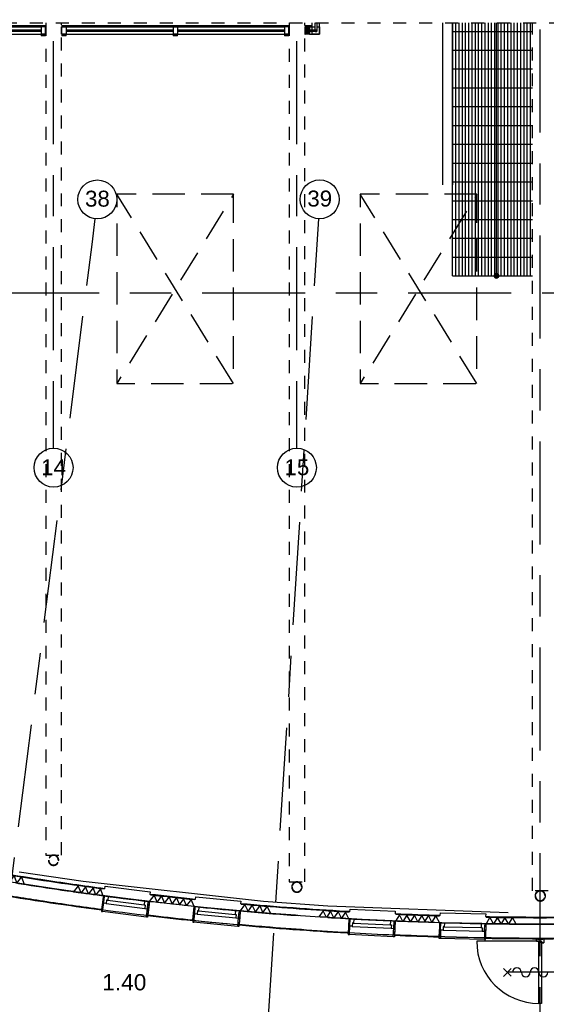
# Model space of a CAD drawing. Header units: millimetres. Extents: x -5940 to 121280, y -35718 to 26615.
# Tile 26 of 52: x 48228 to 56343, y -15229 to -50. Entities that reach past the tile are written whole.
import ezdxf

# ---------------------------------------------------------------- set-up
doc = ezdxf.new("R2010")
doc.units = ezdxf.units.MM
doc.header["$LTSCALE"] = 100
for name, pattern in [('Center', [31.75, 6.35, -4.7625, 15.875, -4.7625]), ('Hidden', [4, 2, -2]), ('IMPORT-B0705', [7.5, 5, -2.5])]:
    doc.linetypes.add(name, pattern=pattern)
for name, color, linetype in [('AL22----_BINNENWAND', 2, 'Continuous'), ('AL24----_TRAPPEN', 1, 'Continuous'), ('AL28----_CONSTRUCTIES', 4, 'Continuous'), ('AL32----_BINNENKOZIJN', 1, 'Continuous'), ('AL37----_DAKOPENINGEN', 8, 'Continuous'), ('BL$7----_DOORSNEDE', 8, 'Continuous'), ('BL$7----_STRAMIEN', 8, 'Continuous'), ('BL$8----_RUIMTEBENAMING', 2, 'Continuous'), ('BL$8----_RUIMTENUMMER', 2, 'Continuous')]:
    doc.layers.add(name, color=color, linetype=linetype)
doc.styles.add('Arial_2', font='arial.ttf', dxfattribs={"height": 245.883234})
pattern_1 = [(270, (54900, -4000), (50, 3e-15), [])]

# ---------------------------------------------------------------- blocks, each defined once
blk = doc.blocks.new('System Panel - 31_CWP_glas_2-9370757-_--_101 1e verdieping')
at = {"color": 0, "linetype": 'ByBlock', "lineweight": -2}
for p, q in [((-824.75, -45), (824.75, -45)), ((-824.75, -69), (-824.75, -45)), ((824.75, -69), (-824.75, -69)), ((824.75, -69), (824.75, -45))]:
    blk.add_line(p, q, dxfattribs=at)
blk = doc.blocks.new('Rectangular Mullion - 32-67x114-8557075-_--_101 1e verdieping')
at = {"color": 0, "linetype": 'ByBlock', "lineweight": -2}
for p, q in [((38813, 31553), (40462, 31553)), ((38813, 31439), (40462, 31439))]:
    blk.add_line(p, q, dxfattribs=at)
blk = doc.blocks.new('Rectangular Mullion - 32-67x114-9370759-_--_101 1e verdieping')
at = {"color": 0, "linetype": 'ByBlock', "lineweight": -2}
for p, q in [((0, 114), (-67, 114)), ((-67, 114), (-67, 0)), ((-67, 0), (0, 0)), ((0, 114), (0, 0))]:
    blk.add_line(p, q, dxfattribs=at)
blk = doc.blocks.new('NLRS_28_SC_TLB_kolom vierkant hout_generiek_ISR - 32-lat-9370788-_--_101 1e verdieping')
at = {"linetype": 'ByBlock', "lineweight": -2}
blk.add_hatch(color=0, dxfattribs=at).paths.add_polyline_path([(11, 34), (-11, 34), (-11, -33), (11, -33)], flags=0)
at = {"color": 0, "linetype": 'ByBlock', "lineweight": -2}
for p, q in [((11, 34), (-11, 34)), ((-11, 34), (-11, -33)), ((11, 34), (11, -33)), ((-11, -33), (11, -33))]:
    blk.add_line(p, q, dxfattribs=at)
blk = doc.blocks.new('Rectangular Mullion - 32-67x114-9370758-_--_101 1e verdieping')
at = {"color": 0, "linetype": 'ByBlock', "lineweight": -2}
for p, q in [((0, 114), (-67, 114)), ((-67, 114), (-67, 0)), ((-67, 0), (0, 0)), ((0, 114), (0, 0))]:
    blk.add_line(p, q, dxfattribs=at)
blk = doc.blocks.new('Rectangular Mullion - 32-67x114-8557077-_--_101 1e verdieping')
at = {"color": 0, "linetype": 'ByBlock', "lineweight": -2}
for p, q in [((37096, 31553), (38746, 31553)), ((37096, 31439), (38746, 31439))]:
    blk.add_line(p, q, dxfattribs=at)
blk = doc.blocks.new('Rectangular Mullion - 32-67x114-9370756-_--_101 1e verdieping')
at = {"color": 0, "linetype": 'ByBlock', "lineweight": -2}
for p, q in [((33.5, 114), (-33.5, 114)), ((-33.5, 114), (-33.5, 0)), ((-33.5, 0), (33.5, 0)), ((33.5, 114), (33.5, 0))]:
    blk.add_line(p, q, dxfattribs=at)
blk = doc.blocks.new('Curtain Panel - Curtain Panel-8998137-_--_101 1e verdieping')
at = {"color": 0, "linetype": 'ByBlock', "lineweight": -2}
for p, q in [((55935, 31484), (55935, 31614)), ((55959, 31614), (55959, 31484)), ((55935, 31484), (55959, 31484))]:
    blk.add_line(p, q, dxfattribs=at)
blk = doc.blocks.new('Rectangular Mullion - 32-67x114-8991518-_--_101 1e verdieping')
at = {"color": 0, "linetype": 'ByBlock', "lineweight": -2}
for p, q in [((55890, 31508), (55890, 31614)), ((56004, 31439), (56004, 31614)), ((55890, 31439), (55890, 31484)), ((56004, 31439), (55890, 31439))]:
    blk.add_line(p, q, dxfattribs=at)
blk = doc.blocks.new('Curtain Panel - Curtain Panel-8998189-_--_101 1e verdieping')
at = {"color": 0, "linetype": 'ByBlock', "lineweight": -2}
for p, q in [((55846, 31508), (55959, 31508)), ((55846, 31508), (55846, 31484)), ((55959, 31484), (55846, 31484)), ((55959, 31508), (55959, 31484))]:
    blk.add_line(p, q, dxfattribs=at)
blk = doc.blocks.new('Rectangular Mullion - 32-67x114-8991295-_--_101 1e verdieping')
at = {"color": 0, "linetype": 'ByBlock', "lineweight": -2}
for p, q in [((55846, 31553), (55935, 31553)), ((55846, 31439), (56004, 31439)), ((55959, 31553), (56004, 31553)), ((56004, 31553), (56004, 31439))]:
    blk.add_line(p, q, dxfattribs=at)
blk = doc.blocks.new('Rectangular Mullion - 32-67x114-8990885-_--_101 1e verdieping')
at = {"linetype": 'ByBlock', "lineweight": -2}
blk.add_hatch(color=0, dxfattribs=at).paths.add_polyline_path([(0, 0), (-67, 0), (-67, 114), (0, 114)], flags=0)
at = {"color": 0, "linetype": 'ByBlock', "lineweight": -2}
for p, q in [((0, 114), (-67, 114)), ((-67, 114), (-67, 0)), ((-67, 0), (0, 0)), ((0, 114), (0, 0))]:
    blk.add_line(p, q, dxfattribs=at)
blk = doc.blocks.new('28_GdV_staal_buis_kolom - B160x6_3-V252-_--_101 1e verdieping')
at = {"linetype": 'ByBlock', "lineweight": -2}
h = blk.add_hatch(dxfattribs=at)
h.set_pattern_fill('FP_103', color=0, style=0, pattern_type=2)
h.set_pattern_definition([(45, (-51904.06, -18706.93), (-106.066, 106.066), [])])
h.paths.add_polyline_path([(0, -80), (31, -74), (57, -57), (74, -31), (80, 0), (74, 31), (57, 57), (31, 74), (0, 80), (-31, 74), (-57, 57), (-74, 31), (-80, 0), (-74, -31), (-56, -57), (-31, -74)], flags=0)
h.paths.add_polyline_path([(0, -74), (-28, -68), (-52, -52), (-68, -28), (-74, 0), (-68, 28), (-52, 52), (-28, 68), (0, 74), (28, 68), (52, 52), (68, 28), (74, 0), (68, -28), (52, -52), (28, -68)], flags=0)
at = {"color": 0, "linetype": 'ByBlock', "lineweight": -2}
for radius, start, end in [(80, 0, 180), (80, 180, 0), (73.7, 360, 180), (73.7, 180, 360)]:
    blk.add_arc((0, 0), radius, start, end, dxfattribs=at)
blk = doc.blocks.new('28_GdV_staal_buis_kolom - B160x6_3-V253-_--_101 1e verdieping')
at = {"linetype": 'ByBlock', "lineweight": -2}
h = blk.add_hatch(dxfattribs=at)
h.set_pattern_fill('FP_104', color=0, style=0, pattern_type=2)
h.set_pattern_definition([(45, (-55654.06, -18292.69), (-106.066, 106.066), [])])
h.paths.add_polyline_path([(0, -80), (31, -74), (57, -57), (74, -31), (80, 0), (74, 31), (57, 57), (31, 74), (0, 80), (-31, 74), (-57, 57), (-74, 31), (-80, 0), (-74, -31), (-57, -57), (-31, -74), (-27, -75)], flags=0)
h.paths.add_polyline_path([(0, -74), (-28, -68), (-52, -52), (-68, -28), (-74, 0), (-68, 28), (-52, 52), (-27, 68), (0, 74), (28, 68), (52, 52), (68, 28), (74, 0), (68, -28), (52, -52), (28, -68)], flags=0)
at = {"color": 0, "linetype": 'ByBlock', "lineweight": -2}
for radius, start, end in [(80, 0, 180), (80, 180, 0), (73.7, 360, 180), (73.7, 180, 360)]:
    blk.add_arc((0, 0), radius, start, end, dxfattribs=at)
blk = doc.blocks.new('28_GdV_staal_buis_kolom - B160x6_3-V254-_--_101 1e verdieping')
at = {"linetype": 'ByBlock', "lineweight": -2}
h = blk.add_hatch(dxfattribs=at)
h.set_pattern_fill('FP_105', color=0, style=0, pattern_type=2)
h.set_pattern_definition([(45, (-59404.06, -18156.87), (-106.066, 106.066), [])])
h.paths.add_polyline_path([(0, -80), (31, -74), (57, -57), (74, -31), (80, 0), (74, 31), (57, 57), (31, 74), (0, 80), (-31, 74), (-57, 57), (-74, 31), (-80, 0), (-74, -31), (-57, -57), (-31, -74)], flags=0)
h.paths.add_polyline_path([(0, -74), (-28, -68), (-52, -52), (-68, -28), (-74, 0), (-68, 28), (-52, 52), (-28, 68), (3, 73), (28, 68), (52, 52), (68, 28), (74, 0), (68, -28), (52, -52), (28, -68), (3, -73)], flags=0)
at = {"color": 0, "linetype": 'ByBlock', "lineweight": -2}
for radius, start, end in [(80, 0, 180), (80, 180, 0), (73.7, 360, 180), (73.7, 180, 360)]:
    blk.add_arc((0, 0), radius, start, end, dxfattribs=at)
blk = doc.blocks.new('28_GdV_staal_UNP_balk - UNP200-9609256-_--_101 1e verdieping')
at = {"color": 0, "linetype": 'ByBlock', "lineweight": -2}
for p, q in [((1760, 20.1), (-1750, 20.1)), ((-1750, 11.6), (1760, 11.6))]:
    blk.add_line(p, q, dxfattribs=at)
blk = doc.blocks.new('28_GdV_staal_UNP_balk - UNP200-9609259-_--_101 1e verdieping')
at = {"color": 0, "linetype": 'ByBlock', "lineweight": -2}
for p, q in [((1608, 20), (-1902, 20)), ((-1902, 12), (1608, 12)), ((1964, 20), (1848, 20)), ((1848, 12), (1964, 12))]:
    blk.add_line(p, q, dxfattribs=at)
blk = doc.blocks.new('Grid - r_3_0mm-7309776-_--_101 1e verdieping')
at = {"color": 0, "linetype": 'ByBlock', "lineweight": -2}
blk.add_circle((0, 0), 3, dxfattribs=at)

msp = doc.modelspace()

# ---------------------------------------------------------------- hatches: boundary and pattern name
at = {"layer": 'AL24----_TRAPPEN'}
h = msp.add_hatch(dxfattribs=at)
h.set_pattern_fill('FP_25', color=256, style=0, pattern_type=2)
h.set_pattern_definition(pattern_1)
h.paths.add_polyline_path([(54900, -230), (56130, -230), (56130, -100), (54900, -100)], flags=0)
h = msp.add_hatch(dxfattribs=at)
h.set_pattern_fill('FP_25', color=256, style=0, pattern_type=2)
h.set_pattern_definition(pattern_1)
h.paths.add_polyline_path([(55780.2, -520), (56130, -520), (56130, -230), (54900, -230), (54900, -520)], flags=0)
h = msp.add_hatch(dxfattribs=at)
h.set_pattern_fill('FP_25', color=256, style=0, pattern_type=2)
h.set_pattern_definition(pattern_1)
h.paths.add_polyline_path([(55780.2, -810), (56130, -810), (56130, -520), (54900, -520), (54900, -810)], flags=0)
h = msp.add_hatch(dxfattribs=at)
h.set_pattern_fill('FP_25', color=256, style=0, pattern_type=2)
h.set_pattern_definition(pattern_1)
h.paths.add_polyline_path([(54900, -1100), (56130, -1100), (56130, -810), (54900, -810), (54900, -1017.9)], flags=0)
h = msp.add_hatch(dxfattribs=at)
h.set_pattern_fill('FP_25', color=256, style=0, pattern_type=2)
h.set_pattern_definition(pattern_1)
h.paths.add_polyline_path([(54900, -1390), (56130, -1390), (56130, -1100), (54900, -1100)], flags=0)
h = msp.add_hatch(dxfattribs=at)
h.set_pattern_fill('FP_25', color=256, style=0, pattern_type=2)
h.set_pattern_definition(pattern_1)
h.paths.add_polyline_path([(54900, -1680), (56130, -1680), (56130, -1390), (54900, -1390)], flags=0)
h = msp.add_hatch(dxfattribs=at)
h.set_pattern_fill('FP_25', color=256, style=0, pattern_type=2)
h.set_pattern_definition(pattern_1)
h.paths.add_polyline_path([(54900, -1970), (56130, -1970), (56130, -1680), (54900, -1680)], flags=0)
h = msp.add_hatch(dxfattribs=at)
h.set_pattern_fill('FP_25', color=256, style=0, pattern_type=2)
h.set_pattern_definition(pattern_1)
h.paths.add_polyline_path([(54900, -2260), (56130, -2260), (56130, -1970), (54900, -1970)], flags=0)
h = msp.add_hatch(dxfattribs=at)
h.set_pattern_fill('FP_25', color=256, style=0, pattern_type=2)
h.set_pattern_definition(pattern_1)
h.paths.add_polyline_path([(54900, -2550), (56130, -2550), (56130, -2260), (54900, -2260)], flags=0)
h = msp.add_hatch(dxfattribs=at)
h.set_pattern_fill('FP_25', color=256, style=0, pattern_type=2)
h.set_pattern_definition(pattern_1)
h.paths.add_polyline_path([(56130, -2840), (56130, -2550), (54900, -2550), (54900, -2840)], flags=0)
h = msp.add_hatch(dxfattribs=at)
h.set_pattern_fill('FP_25', color=256, style=0, pattern_type=2)
h.set_pattern_definition(pattern_1)
h.paths.add_polyline_path([(54900, -3130), (56130, -3130), (56130, -2840), (54900, -2840)], flags=0)
h = msp.add_hatch(dxfattribs=at)
h.set_pattern_fill('FP_25', color=256, style=0, pattern_type=2)
h.set_pattern_definition(pattern_1)
h.paths.add_polyline_path([(54900, -3420), (56130, -3420), (56130, -3130), (54900, -3130)], flags=0)
h = msp.add_hatch(dxfattribs=at)
h.set_pattern_fill('FP_25', color=256, style=0, pattern_type=2)
h.set_pattern_definition(pattern_1)
h.paths.add_polyline_path([(54900, -3710), (56130, -3710), (56130, -3420), (54900, -3420)], flags=0)
h = msp.add_hatch(dxfattribs=at)
h.set_pattern_fill('FP_25', color=256, style=0, pattern_type=2)
h.set_pattern_definition(pattern_1)
h.paths.add_polyline_path([(54900, -4000), (56130, -4000), (56130, -3710), (54900, -3710)], flags=0)
at = {"layer": 'BL$8----_RUIMTEBENAMING'}
h = msp.add_hatch(color=256, dxfattribs=at)
edge = h.paths.add_edge_path(flags=0)
edge.add_arc((55575, -4000), 35, 0, 360)
msp.add_hatch(color=256, dxfattribs=at).paths.add_polyline_path([(55575, -4035), (55597.5, -4026.8), (55609.5, -4006.1), (55605.3, -3982.5), (55587, -3967.1), (55563, -3967.1), (55544.7, -3982.5), (55540.5, -4006.1), (55552.5, -4026.8)], flags=0)

# ---------------------------------------------------------------- linework, layer by layer
at = {"layer": 'AL22----_BINNENWAND'}
for p, q in [((54750, -2596.9), (54750, -100)), ((54900, -100), (54900, -2596.9)), ((48630, -161), (48625, -161)), ((48625, -176), (48625, -161)), ((48625, -260), (48625, -176)), ((48625, -275), (48625, -260)), ((48625, -275), (48630, -275)), ((48875, -161), (48870, -161)), ((48870, -275), (48875, -275)), ((48875, -176), (48875, -161)), ((48875, -260), (48875, -176)), ((48875, -275), (48875, -260)), ((48221.3, -13184.9), (49203.8, -13331.6)), ((49203.8, -13331.6), (51986, -13638.9)), ((48419.4, -13398.1), (48359.4, -13388.8)), ((49057.1, -13492.5), (49218.6, -13515)), ((49129.3, -13502), (49126.1, -13501.5)), ((49192.2, -13510.7), (49129.3, -13502)), ((51986, -13638.9), (52977.1, -13711.1)), ((52977.1, -13711.1), (55753.1, -13811.6)), ((55743, -13990.5), (55649.9, -13989.3))]:
    msp.add_line(p, q, dxfattribs=at)
at = {"layer": 'AL22----_BINNENWAND', "flags": 128}
for points in [[(48359.4, -13388.8), (48057.7, -13340.7), (47829.8, -13303.2)], [(47840.1, -13304), (47913.2, -13214.6), (47954.1, -13322.5), (48027.1, -13233.1), (48068.1, -13341), (48141.1, -13251.6), (48182.1, -13359.6), (48255.1, -13270.1), (48296, -13378.1)], [(48907.4, -13471), (48652.4, -13433.5), (48419.4, -13398.1)], [(49465.6, -13548.4), (49250.4, -13519.3), (49009.3, -13485.6)], [(49516.5, -13554.8), (49472.9, -13447.9), (49402.1, -13539.1), (49358.5, -13432.2), (49287.7, -13523.5), (49244.1, -13416.6), (49173.3, -13507.8), (49129.7, -13400.9), (49058.9, -13492.2)], [(50231, -13643.6), (50299.6, -13550.7), (50345.8, -13656.6), (50414.3, -13563.6), (50460.5, -13669.5), (50529.1, -13576.6), (50575.3, -13682.4), (50643.8, -13589.5), (50690, -13695.3)], [(50915.3, -13719.2), (50868.7, -13613.5), (50800.5, -13706.8), (50753.9, -13601.1), (50685.7, -13694.3)], [(51959.6, -13816.6), (51669.5, -13791.8), (51627.1, -13788)], [(51632, -13788.2), (51698, -13693.4), (51747.1, -13798), (51813, -13703.2), (51862.1, -13807.7), (51928.1, -13712.9), (51977.2, -13817.4), (52043.2, -13722.7), (52092.2, -13827.2)], [(53300.3, -13909.7), (53248.7, -13806.4), (53185, -13902.7), (53133.5, -13799.4), (53069.8, -13895.7), (53018.2, -13792.3), (52954.5, -13888.6), (52903, -13785.3), (52839.3, -13881.6)], [(53088.6, -13897.4), (52891.8, -13885.1), (52813.4, -13880)], [(54480.9, -13963.1), (54427.1, -13861), (54365.5, -13958.7), (54311.7, -13856.6), (54250.2, -13954.3), (54196.3, -13852.1), (54134.8, -13949.9), (54080.9, -13847.7), (54019.4, -13945.4)], [(54465.8, -13962.1), (54526.9, -13864.1), (54581.2, -13966), (54642.3, -13868), (54696.6, -13970)], [(55878.2, -13991.7), (55821.6, -13891), (55762.8, -13990.3), (55706.2, -13889.7), (55647.3, -13989), (55590.7, -13888.4), (55531.8, -13987.7), (55475.2, -13887), (55416.4, -13986.4)]]:
    msp.add_lwpolyline(points, dxfattribs=at)
at = {"layer": 'AL22----_BINNENWAND'}
for centre, radius, start, end in [((55954.7, 34949.7), 48930.9, 260.8472, 261.03123), ((55954.7, 34949.7), 48930.9, 261.03123, 261.77909), ((55954.7, 34949.7), 48930.9, 261.77909, 262.32626), ((55954.7, 34949.7), 49144.9, 260.68372, 261.26289), ((55954.7, 34949.7), 49144.9, 261.26289, 261.66018), ((55954.7, 34949.7), 48930.9, 264.92098, 265.97483), ((56376.7, 41867.4), 55861.4, 266.50962, 266.62684), ((56376.7, 41867.4), 56075.4, 266.50962, 266.62684), ((56376.7, 41867.4), 56075.4, 266.62684, 266.85298), ((56251, 30785.9), 44779.2, 269.35007, 269.51004), ((56376.7, 41867.4), 56075.4, 267.57667, 268.27724), ((56376.7, 41867.4), 56075.4, 269.00501, 269.25448)]:
    msp.add_arc(centre, radius, start, end, dxfattribs=at)
for points, knots in [([(49540.8, -13446.9), (49210.5, -13403.3), (48881.4, -13356.6), (48317.9, -13270.7), (48082.7, -13233.1), (47848.4, -13193.9)], [1.797298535, 1.797298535, 1.797298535, 1.797298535, 1.831347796, 1.831347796, 1.85587224, 1.85587224, 1.85587224, 1.85587224]), ([(49526.5, -13555.9), (49317.6, -13528.4), (49109.2, -13499.6), (48542.6, -13417.6), (48185.5, -13361.9), (47830.3, -13302.4)], [1.797298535, 1.797298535, 1.797298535, 1.797298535, 1.818778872, 1.818778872, 1.855872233, 1.855872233, 1.855872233, 1.855872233]), ([(49529.6, -13455.5), (49028.8, -13389.4), (48531, -13315.9), (47976.7, -13225.4), (47916.7, -13215.4), (47856.7, -13205.4)], [1.797639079, 1.797639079, 1.797639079, 1.797639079, 1.849248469, 1.849248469, 1.855528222, 1.855528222, 1.855528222, 1.855528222]), ([(49490.9, -13777.2), (49069.9, -13721.7), (48650.9, -13660.9), (48088.5, -13572), (47942.9, -13548.3), (47797.6, -13524)], [1.797513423, 1.797513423, 1.797513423, 1.797513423, 1.840621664, 1.840621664, 1.855722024, 1.855722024, 1.855722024, 1.855722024]), ([(49492.2, -13767.2), (49191, -13727.5), (48890.8, -13685.2), (48326.7, -13600.2), (48062.5, -13558.2), (47799.3, -13514.2)], [1.797515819, 1.797515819, 1.797515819, 1.797515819, 1.828358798, 1.828358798, 1.855719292, 1.855719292, 1.855719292, 1.855719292]), ([(50925.3, -13720.2), (50781.1, -13705.3), (50637.2, -13689.8), (50402.6, -13663.5), (50311.8, -13653.1), (50221.1, -13642.5)], [1.74959431, 1.74959431, 1.74959431, 1.74959431, 1.764272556, 1.764272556, 1.773550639, 1.773550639, 1.773550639, 1.773550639]), ([(53310.3, -13910.3), (52906.8, -13887.6), (52504.1, -13860.1), (51942.2, -13815.2), (51782, -13801.6), (51622.1, -13787.3)], [1.669141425, 1.669141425, 1.669141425, 1.669141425, 1.70976624, 1.70976624, 1.725992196, 1.725992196, 1.725992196, 1.725992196]), ([(53316.4, -13800.5), (53296.5, -13799.4), (53276.6, -13798.2), (52713.3, -13765.8), (52171.4, -13726), (51631.9, -13677.8)], [1.669141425, 1.669141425, 1.669141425, 1.669141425, 1.671150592, 1.671150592, 1.725992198, 1.725992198, 1.725992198, 1.725992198]), ([(53305.9, -13809.9), (53227.8, -13805.5), (53149.8, -13800.9), (52593.4, -13766.9), (52116.2, -13731), (51640.9, -13688.6)], [1.669477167, 1.669477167, 1.669477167, 1.669477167, 1.677354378, 1.677354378, 1.725654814, 1.725654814, 1.725654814, 1.725654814]), ([(50631.2, -13904.6), (50668, -13908.6), (50738.6, -13916.1), (50809.3, -13923.6), (50843.2, -13927.1)], [0.4785068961, 0.4785068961, 0.4785068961, 0.4785068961, 0.4803030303, 0.4819560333, 0.4819560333, 0.4819560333, 0.4819560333]), ([(55408.1, -13876.2), (55564.4, -13878.7), (55720.6, -13880.6), (56281.9, -13884.6), (56687, -13882.7), (57091.9, -13876.2)], [1.542615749, 1.542615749, 1.542615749, 1.542615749, 1.55830867, 1.55830867, 1.598976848, 1.598976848, 1.598976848, 1.598976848]), ([(55418, -13886.4), (55615.2, -13889.5), (55812.5, -13891.5), (56367.2, -13894.1), (56724.7, -13892.1), (57082, -13886.4)], [1.542950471, 1.542950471, 1.542950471, 1.542950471, 1.562758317, 1.562758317, 1.598642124, 1.598642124, 1.598642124, 1.598642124]), ([(53291.3, -14133.6), (53285.8, -14133.3), (53280.4, -14133), (52717, -14101), (52160.7, -14060.3), (51606.7, -14010.8)], [1.669354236, 1.669354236, 1.669354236, 1.669354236, 1.669900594, 1.669900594, 1.725837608, 1.725837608, 1.725837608, 1.725837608]), ([(53291.8, -14123.6), (52863.2, -14099.4), (52435.4, -14069.9), (51875.1, -14024.3), (51741.3, -14012.8), (51607.7, -14000.9)], [1.669356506, 1.669356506, 1.669356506, 1.669356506, 1.712336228, 1.712336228, 1.725835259, 1.725835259, 1.725835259, 1.725835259]), ([(55406.4, -13986.2), (55442.6, -13986.8), (55478.8, -13987.3), (56041.2, -13995.2), (56567.6, -13994.7), (57093.6, -13986.2)], [1.542615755, 1.542615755, 1.542615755, 1.542615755, 1.546247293, 1.546247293, 1.598976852, 1.598976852, 1.598976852, 1.598976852]), ([(55407.4, -14210.3), (55540.8, -14212.4), (55674.3, -14214), (56236, -14218.7), (56664.4, -14217.1), (57092.6, -14210.3)], [1.542770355, 1.542770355, 1.542770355, 1.542770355, 1.556086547, 1.556086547, 1.59882223, 1.59882223, 1.59882223, 1.59882223]), ([(55407.6, -14200.3), (55957.8, -14209.1), (56508.5, -14209.2), (57069.9, -14200.6), (57081.1, -14200.4), (57092.4, -14200.3)], [1.542772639, 1.542772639, 1.542772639, 1.542772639, 1.597699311, 1.597699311, 1.598819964, 1.598819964, 1.598819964, 1.598819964])]:
    msp.add_open_spline(points, degree=3, knots=knots, dxfattribs=at)
for points in [[(50936.6, -13610.8), (50701.8, -13586.5), (50467.6, -13560.7), (50233.9, -13533.2)], [(50925.6, -13619.7), (50697.5, -13596.1), (50469.8, -13571), (50242.7, -13544.3)], [(50272.9, -13864.4), (50364.6, -13875), (50456.4, -13885.4), (50548.4, -13895.5)], [(50549.1, -13895.6), (50576.4, -13898.6), (50603.8, -13901.6), (50631.2, -13904.6)], [(54706.6, -13970.2), (54474, -13963.4), (54241.6, -13955), (54009.4, -13945)], [(54709.8, -13860.3), (54477.7, -13853.4), (54245.8, -13845.1), (54014.1, -13835.1)], [(54699.5, -13870), (54474.1, -13863.3), (54248.8, -13855.1), (54023.7, -13845.5)], [(51754.9, -14014), (51861.8, -14023.3), (51968.9, -14032.2), (52076, -14040.7)], [(52962.6, -14104), (53054.3, -14109.8), (53146, -14115.3), (53237.7, -14120.6)], [(54690.3, -14193.9), (54461.5, -14187.1), (54232.9, -14178.8), (54004.4, -14169)], [(54690.8, -14183.9), (54462, -14177.1), (54233.4, -14168.8), (54004.9, -14159)], [(54005.6, -14159), (54131.3, -14164.4), (54257.2, -14169.3), (54383, -14173.8)], [(54383, -14173.8), (54397, -14174.3), (54411, -14174.8), (54425, -14175.3)], [(54425, -14175.3), (54513.5, -14178.3), (54602.1, -14181.2), (54690.8, -14183.8)], [(55529.4, -14202), (55606.3, -14203), (55683.2, -14203.9), (55760.1, -14204.6)]]:
    msp.add_open_spline(points, degree=3, dxfattribs=at)
at = {"layer": 'AL24----_TRAPPEN'}
for p, q in [((54900, -230), (56130, -230)), ((54900, -520), (56130, -520)), ((54900, -810), (56130, -810)), ((54900, -1100), (56130, -1100)), ((54900, -1390), (56130, -1390)), ((54900, -1680), (56130, -1680)), ((54900, -1970), (56130, -1970)), ((54900, -2260), (56130, -2260)), ((54900, -2550), (56130, -2550)), ((54900, -2840), (54900, -2596.9)), ((54900, -3130), (54900, -2840)), ((54900, -2840), (56130, -2840)), ((54900, -3420), (54900, -3130)), ((54900, -3130), (56130, -3130)), ((54900, -3710), (54900, -3420)), ((54900, -3420), (56130, -3420)), ((54900, -4000), (54900, -3710)), ((54900, -3710), (56130, -3710)), ((54900, -4000), (56130, -4000))]:
    msp.add_line(p, q, dxfattribs=at)
at = {"layer": 'AL28----_CONSTRUCTIES', "linetype": 'Hidden'}
for p, q in [((22386, -100), (90114, -100)), ((48630, -100), (48630, -12926.9)), ((48870, -12926.9), (48870, -100)), ((52380, -100), (52380, -13341.2)), ((52620, -13341.2), (52620, -100)), ((56130, -13477), (56130, -100)), ((48630, -12926.9), (48870, -12926.9)), ((52380, -13341.2), (52620, -13341.2)), ((56370, -13477), (56130, -13477))]:
    msp.add_line(p, q, dxfattribs=at)
for centre, radius, start, end in [((52500, -13421.2), 80, 114.9707, 155.0291), ((52500, -13421.2), 73.7, 110.02948, 114.97064), ((52500, -13421.2), 80, 90.00112, 109.7803), ((52500, -13421.2), 80, 69.97058, 89.99888), ((52500, -13421.2), 73.7, 65.02936, 69.97052), ((52500, -13421.2), 80, 24.9709, 65.0293), ((52500, -13421.2), 80, 159.97117, 180), ((52500, -13421.2), 80, 180, 200.02853), ((52500, -13421.2), 80, 204.97174, 245.02806), ((52500, -13421.2), 73.7, 155.02913, 159.97116), ((52500, -13421.2), 73.7, 200.02852, 204.97177), ((52500, -13421.2), 80, 294.97194, 335.02826), ((52500, -13421.2), 73.7, 20.02884, 24.97087), ((52500, -13421.2), 73.7, 335.02823, 339.97148), ((52500, -13421.2), 80, 0, 20.02883), ((52500, -13421.2), 80, 339.97147, 0), ((56250, -13557), 80, 159.97117, 180), ((56250, -13557), 80, 180, 200.02853)]:
    msp.add_arc(centre, radius, start, end, dxfattribs=at)
at = {"layer": 'AL28----_CONSTRUCTIES'}
for centre, radius, start, end in [((52500, -13421.2), 73.7, 245.028, 249.97212), ((52500, -13421.2), 80, 250.2197, 290.02795), ((52500, -13421.2), 73.7, 290.02788, 294.972), ((56250, -13557), 80, 114.9707, 155.0291), ((56250, -13557), 73.7, 110.02948, 114.97064), ((56250, -13557), 80, 90.00112, 110.02942), ((56250, -13557), 80, 69.97058, 89.99888), ((56250, -13557), 73.7, 65.02936, 69.97052), ((56250, -13557), 80, 24.9709, 65.0293), ((56250, -13557), 80, 204.97174, 245.02806), ((56250, -13557), 73.7, 155.02913, 159.97116), ((56250, -13557), 73.7, 200.02852, 204.97177), ((56250, -13557), 73.7, 245.028, 249.97212), ((56250, -13557), 80, 249.97205, 290.02795), ((56250, -13557), 73.7, 290.02788, 294.972), ((56250, -13557), 80, 294.97194, 335.02826), ((56250, -13557), 73.7, 20.02884, 24.97087), ((56250, -13557), 73.7, 335.02823, 339.97148), ((56250, -13557), 80, 0, 20.02883), ((56250, -13557), 80, 339.97147, 0)]:
    msp.add_arc(centre, radius, start, end, dxfattribs=at)
at = {"layer": 'AL32----_BINNENKOZIJN'}
for p, q in [((45120, -145), (48630, -145)), ((48870, -145), (52380, -145)), ((52620, -145), (52736, -145)), ((52380, -161), (52375, -161)), ((52375, -176), (52375, -161)), ((52375, -260), (52375, -176)), ((52380, -176), (52375, -176)), ((52375, -275), (52375, -260)), ((52380, -260), (52375, -260)), ((52375, -275), (52380, -275)), ((52625, -161), (52620, -161)), ((52625, -176), (52620, -176)), ((52625, -260), (52620, -260)), ((52620, -275), (52625, -275)), ((52625, -176), (52625, -161)), ((52625, -260), (52625, -176)), ((52625, -275), (52625, -260)), ((49519.3, -13555), (49491.4, -13767.2)), ((49583.8, -13625.5), (50145.5, -13695.5)), ((49591.5, -13564), (50156.1, -13634.4)), ((49672.5, -13575.6), (49916.2, -13606.3)), ((49857, -13598.3), (49751.7, -13585)), ((50226.5, -13643.1), (50201.5, -13855.7)), ((50182.4, -13883.5), (49503.1, -13798.8)), ((49560.5, -13675), (50158.9, -13749.6)), ((50896.1, -13932.4), (50918.1, -13719.5)), ((50984.5, -13788.2), (51547.9, -13842.5)), ((50990.5, -13726.5), (51556.9, -13781.1)), ((51627.5, -13787.8), (51608.4, -14001)), ((51590.1, -14029.3), (50908.7, -13963.7)), ((50962.6, -13838.3), (51562.8, -13896.2)), ((53303.1, -13909.9), (53291, -14123.6)), ((53375.7, -13913.5), (53944, -13941.8)), ((54014.8, -13945.3), (54005.7, -14159.1)), ((53353, -14026.6), (53955.3, -14056.5)), ((53372.6, -13975.5), (53937.9, -14003.6)), ((54699.3, -13970.1), (54693, -14184)), ((54752.4, -14085.3), (55355.3, -14099.1)), ((54770.6, -14033.7), (55336.5, -14046.6)), ((54772, -13971.7), (55340.9, -13984.7)), ((55411.8, -13986.3), (55408.4, -14200.3)), ((53988.7, -14188.2), (53305, -14154.3)), ((55392.2, -14229.9), (54700.5, -14214.1)), ((55804, -14674.5), (55681.2, -14797.4)), ((55801.8, -14795.1), (55683.4, -14676.8)), ((56718.5, -14735.5), (55741.4, -14735.5))]:
    msp.add_line(p, q, dxfattribs=at)
at = {"layer": 'AL32----_BINNENKOZIJN', "flags": 128}
for points in [[(49540.8, -13446.9), (49545.8, -13407.2), (50238.9, -13493.5), (50233.9, -13533.2)], [(50319, -13654.3), (49851.3, -13598.1), (49465.6, -13548.4)], [(50936.6, -13610.8), (50940.4, -13571), (51635.7, -13637.9), (51631.9, -13677.8)], [(51627.1, -13788), (51061.1, -13734.3), (50542.4, -13679.5)], [(53316.4, -13800.5), (53318.4, -13760.5), (54016.1, -13795.2), (54014.1, -13835.1)], [(54086.2, -13948.2), (53505.2, -13921), (53088.6, -13897.4)], [(56566.4, -13992), (55967.9, -13992.2), (55351.3, -13985.2), (54735.2, -13971), (54169.9, -13951.6)], [(54709.8, -13860.3), (54710.7, -13820.3), (55409.1, -13836.2), (55408.1, -13876.2)], [(56230, -14256), (56270, -14256), (56270, -15215), (56230, -15215), (56230, -14256), (55271, -14256)], [(56193, -14256), (56270, -14256), (56270, -14281), (56307, -14281)]]:
    msp.add_lwpolyline(points, dxfattribs=at)
for points in [[(49505.8, -13658.1), (49488.4, -13797), (49503.1, -13798.8), (49506.5, -13796.2), (49523, -13663.3), (49520.4, -13660)], [(49534.4, -13572), (49516.8, -13569.8), (49506.4, -13653.2), (49524.1, -13655.4)], [(49523.7, -13570.7), (49525.2, -13558.8), (49528.6, -13556.2), (49589.1, -13563.7), (49591.7, -13567.1), (49584.4, -13625.6), (49567.5, -13623.5), (49561.5, -13672.1), (49558.1, -13674.7), (49522.2, -13670.3), (49524.1, -13655.4), (49534.4, -13572)], [(50218.4, -13657.3), (50219.9, -13645.4), (50217.2, -13642), (50156.7, -13634.5), (50153.4, -13637.1), (50146.1, -13695.6), (50162.9, -13697.7), (50156.9, -13746.3), (50159.5, -13749.7), (50195.4, -13754.2), (50197.3, -13739.3), (50207.7, -13655.9)], [(50207.7, -13655.9), (50225.3, -13658.1), (50214.9, -13741.5), (50197.3, -13739.3)], [(50214.3, -13746.4), (50197, -13885.3), (50182.4, -13883.5), (50179.8, -13880.1), (50196.3, -13747.2), (50199.7, -13744.6)], [(50933.7, -13736.1), (50916, -13734.4), (50907.9, -13818), (50925.6, -13819.7)], [(50923, -13735), (50924.1, -13723.1), (50927.4, -13720.4), (50988.1, -13726.2), (50990.8, -13729.5), (50985.2, -13788.2), (50968.2, -13786.6), (50963.5, -13835.4), (50960.3, -13838.1), (50924.2, -13834.6), (50925.6, -13819.7), (50933.7, -13736.1)], [(51619.7, -13802.2), (51620.9, -13790.3), (51618.2, -13787), (51557.5, -13781.1), (51554.2, -13783.8), (51548.5, -13842.6), (51565.5, -13844.2), (51560.8, -13893), (51563.5, -13896.2), (51599.5, -13899.7), (51600.9, -13884.8), (51609, -13801.2)], [(51609, -13801.2), (51626.7, -13802.9), (51618.6, -13886.5), (51600.9, -13884.8)], [(50907.4, -13823), (50894, -13962.3), (50908.7, -13963.7), (50912, -13961), (50924.8, -13827.7), (50922.1, -13824.4)], [(51618.2, -13891.5), (51604.8, -14030.8), (51590.1, -14029.3), (51587.4, -14026.1), (51600.2, -13892.7), (51603.5, -13890)], [(53319.4, -13925.8), (53301.6, -13924.9), (53297.5, -14008.8), (53315.2, -14009.7)], [(53308.6, -13925.2), (53309.2, -13913.2), (53312.4, -13910.4), (53373.3, -13913.4), (53376.2, -13916.6), (53373.2, -13975.5), (53356.2, -13974.7), (53353.8, -14023.6), (53350.7, -14026.4), (53314.5, -14024.6), (53315.2, -14009.7), (53319.4, -13925.8)], [(54007.8, -13960), (54008.4, -13948), (54005.5, -13944.8), (53944.6, -13941.8), (53941.5, -13944.7), (53938.5, -14003.6), (53955.5, -14004.4), (53953.1, -14053.4), (53955.9, -14056.5), (53992.1, -14058.3), (53992.8, -14043.3), (53997, -13959.4)], [(53997, -13959.4), (54014.8, -13960.3), (54010.6, -14044.2), (53992.8, -14043.3)], [(53297.2, -14013.8), (53290.2, -14153.6), (53305, -14154.3), (53308.2, -14151.5), (53314.8, -14017.7), (53312, -14014.5)], [(54010.4, -14049.2), (54003.4, -14189), (53988.7, -14188.2), (53985.8, -14185.1), (53992.5, -14051.3), (53995.6, -14048.5)], [(54693.1, -14214), (54696.3, -14074), (54711, -14074.4), (54714, -14077.4), (54710.9, -14211.4), (54707.8, -14214.3)], [(54716.1, -13985.4), (54698.3, -13985), (54696.4, -14069), (54714.2, -14069.4)], [(54705.3, -13985.2), (54705.6, -13973.2), (54708.7, -13970.3), (54769.7, -13971.7), (54772.6, -13974.7), (54771.2, -14033.7), (54754.2, -14033.3), (54753.1, -14082.3), (54750.1, -14085.3), (54713.9, -14084.4), (54714.2, -14069.4), (54716.1, -13985.4)], [(55405.2, -14001.2), (55405.4, -13989.2), (55402.5, -13986.1), (55341.5, -13984.7), (55338.4, -13987.7), (55337.1, -14046.7), (55354.1, -14047.1), (55353, -14096), (55355.9, -14099.1), (55392.1, -14099.9), (55392.5, -14084.9), (55394.4, -14001)], [(55407, -14230.2), (55410.2, -14090.3), (55395.4, -14090), (55392.3, -14092.9), (55389.2, -14226.8), (55392.2, -14229.9)], [(55394.4, -14001), (55412.2, -14001.4), (55410.2, -14085.3), (55392.5, -14084.9)], [(56307, -14214), (56307, -14281), (56270, -14281), (56270, -14256), (56193, -14256), (56193, -14214), (56207.9, -14214), (56207.9, -14224), (56292, -14224), (56292, -14214)], [(56292, -14207), (56292, -14224), (56207.9, -14224), (56207.9, -14207)]]:
    msp.add_lwpolyline(points, close=True, dxfattribs=at)
at = {"layer": 'AL32----_BINNENKOZIJN'}
for centre, radius, start, end in [((55954.7, 34949.7), 48930.9, 262.32626, 263.27049), ((55954.7, 34949.7), 49144.9, 261.91407, 266.05518), ((55954.7, 34949.7), 48930.9, 264.1001, 264.91981), ((56376.7, 41867.4), 55861.4, 266.62684, 269.25456), ((56376.7, 41867.4), 56075.4, 266.85298, 267.57667), ((56376.7, 41867.4), 56075.4, 268.27724, 269.00501), ((56230, -14256), 959, 180, 270), ((55890.7, -14735.5), 67.8, 0, 180), ((56162.1, -14735.5), 67.8, 0, 180), ((56026.4, -14735.5), 67.8, 180, 0), ((56297.8, -14735.5), 67.8, 180, 0)]:
    msp.add_arc(centre, radius, start, end, dxfattribs=at)
for points in [[(50895.9, -13942.4), (50663.3, -13918.3), (50431.1, -13892.7), (50199.5, -13865.5)], [(50843.2, -13927.1), (50863, -13929.2), (50882.7, -13931.2), (50902.5, -13933.3)], [(50903.1, -13933.3), (51135.9, -13957.4), (51369.1, -13979.8), (51602.8, -14000.7)], [(54690.8, -14183.8), (54928, -14190.9), (55165.4, -14196.3), (55402.9, -14200.1)]]:
    msp.add_open_spline(points, degree=3, dxfattribs=at)
for points, knots in [([(50896.9, -13932.4), (50694.4, -13911.5), (50492.2, -13889.3), (50260.6, -13862.5), (50230.6, -13859.1), (50200.7, -13855.5)], [1.749811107, 1.749811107, 1.749811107, 1.749811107, 1.770347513, 1.770347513, 1.773393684, 1.773393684, 1.773393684, 1.773393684]), ([(53298.1, -14124), (53530.9, -14137.1), (53766.7, -14148.8), (54002.8, -14158.9), (54005.6, -14159)], [0.521607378, 0.521607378, 0.521607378, 0.521607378, 0.532828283, 0.532962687, 0.532962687, 0.532962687, 0.532962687])]:
    msp.add_open_spline(points, degree=3, knots=knots, dxfattribs=at)
at = {"layer": 'AL37----_DAKOPENINGEN', "linetype": 'IMPORT-B0705'}
for p, q in [((51525.3, -5660.4), (49725.3, -2740)), ((55275.3, -5660.4), (53475.3, -2740))]:
    msp.add_line(p, q, dxfattribs=at)
at = {"layer": 'AL37----_DAKOPENINGEN', "linetype": 'IMPORT-B0705', "flags": 128}
for points in [[(51525.3, -2740), (49725.3, -2740), (49725.3, -5660.4), (51525.3, -5660.4), (51525.3, -2740), (49725.3, -5660.4)], [(55275.3, -2740), (53475.3, -2740), (53475.3, -5660.4), (55275.3, -5660.4), (55275.3, -2740), (53475.3, -5660.4)]]:
    msp.add_lwpolyline(points, dxfattribs=at)
at = {"layer": 'BL$7----_DOORSNEDE', "linetype": 'Center'}
msp.add_line((91837.3, -4264.6), (20470.3, -4264.6), dxfattribs=at)
at = {"layer": 'BL$7----_STRAMIEN', "linetype": 'Center'}
for p, q in [((48750, -6255.5), (48750, 25615.2)), ((52500, -6255.5), (52500, 25615.2)), ((56250, -34649.8), (56250, 25615.2)), ((49387.9, -3118.7), (49337.8, -3515.6)), ((52832.6, -3118.7), (52807.4, -3518)), ((49337.8, -3515.6), (45404.2, -34653)), ((52807.4, -3518), (50848.7, -34650.6)), ((48750, -6655.5), (48750, -6255.5)), ((52500, -6655.5), (52500, -6255.5))]:
    msp.add_line(p, q, dxfattribs=at)
at = {"layer": 'BL$8----_RUIMTEBENAMING'}
for p, q in [((55575, -230), (55575, -100)), ((55575, -520), (55575, -230)), ((55575, -810), (55575, -520)), ((55575, -1100), (55575, -810)), ((55575, -1390), (55575, -1100)), ((55575, -1680), (55575, -1390)), ((55575, -1970), (55575, -1680)), ((55575, -2260), (55575, -1970)), ((55575, -2550), (55575, -2260)), ((55575, -2840), (55575, -2550)), ((55575, -3130), (55575, -2840)), ((55575, -3420), (55575, -3130)), ((55575, -3710), (55575, -3420)), ((55575, -4000), (55575, -3710)), ((55544.7, -3982.5), (55540.5, -4006.1)), ((55540.5, -4006.1), (55552.5, -4026.8)), ((55563, -3967.1), (55544.7, -3982.5)), ((55552.5, -4026.8), (55575, -4035)), ((55587, -3967.1), (55563, -3967.1)), ((55575, -4035), (55597.5, -4026.8)), ((55605.3, -3982.5), (55587, -3967.1)), ((55597.5, -4026.8), (55609.5, -4006.1)), ((55609.5, -4006.1), (55605.3, -3982.5))]:
    msp.add_line(p, q, dxfattribs=at)
msp.add_circle((55575, -4000), 35, dxfattribs=at)

# ---------------------------------------------------------------- block references
at = {"layer": 'AL28----_CONSTRUCTIES', "rotation": 270}
for p in [(48591.5, -286), (48908.5, -286), (50625, -286), (52341.5, -286)]:
    msp.add_blockref('NLRS_28_SC_TLB_kolom vierkant hout_generiek_ISR - 32-lat-9370788-_--_101 1e verdieping', p, dxfattribs=at)
at = {"layer": 'AL28----_CONSTRUCTIES', "linetype": 'Hidden'}
for name, p in [('28_GdV_staal_buis_kolom - B160x6_3-V252-_--_101 1e verdieping', (48750, -13006.9)), ('28_GdV_staal_buis_kolom - B160x6_3-V253-_--_101 1e verdieping', (52500, -13421.2)), ('28_GdV_staal_buis_kolom - B160x6_3-V254-_--_101 1e verdieping', (56250, -13557))]:
    msp.add_blockref(name, p, dxfattribs=at)
at = {"layer": 'AL32----_BINNENKOZIJN'}
for name, p in [('28_GdV_staal_UNP_balk - UNP200-9609256-_--_101 1e verdieping', (46870, -165.1)), ('28_GdV_staal_UNP_balk - UNP200-9609259-_--_101 1e verdieping', (50772.4, -165.1)), ('Rectangular Mullion - 32-67x114-8991518-_--_101 1e verdieping', (-3154.1, -31713.9)), ('Curtain Panel - Curtain Panel-8998137-_--_101 1e verdieping', (-3154.1, -31713.9)), ('Rectangular Mullion - 32-67x114-8557075-_--_101 1e verdieping', (8095.9, -31713.9)), ('Rectangular Mullion - 32-67x114-9370759-_--_101 1e verdieping', (48625, -275)), ('Rectangular Mullion - 32-67x114-8557077-_--_101 1e verdieping', (11845.9, -31713.9)), ('Rectangular Mullion - 32-67x114-8557075-_--_101 1e verdieping', (11845.9, -31713.9)), ('Rectangular Mullion - 32-67x114-9370759-_--_101 1e verdieping', (52375, -275)), ('Rectangular Mullion - 32-67x114-8991295-_--_101 1e verdieping', (-3154.1, -31713.9)), ('Curtain Panel - Curtain Panel-8998189-_--_101 1e verdieping', (-3154.1, -31713.9))]:
    msp.add_blockref(name, p, dxfattribs=at)
at = {"layer": 'AL32----_BINNENKOZIJN', "rotation": 180}
for p in [(47733.2, -275), (49766.7, -275), (51483.2, -275)]:
    msp.add_blockref('System Panel - 31_CWP_glas_2-9370757-_--_101 1e verdieping', p, dxfattribs=at)
at = {"layer": 'AL32----_BINNENKOZIJN', "extrusion": (0, 0, -1)}
for name, p in [('Rectangular Mullion - 32-67x114-9370758-_--_101 1e verdieping', (-48875, -275)), ('Rectangular Mullion - 32-67x114-9370756-_--_101 1e verdieping', (-50625, -275)), ('Rectangular Mullion - 32-67x114-8990885-_--_101 1e verdieping', (-52625, -275))]:
    msp.add_blockref(name, p, dxfattribs=at)
at = {"layer": 'BL$7----_STRAMIEN', "xscale": 99.99999999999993, "yscale": 99.99999999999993, "zscale": 99.99999999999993}
for p, rotation in [((49425.5, -2821.1), 172.7999999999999), ((52851.4, -2819.3), 176.4000000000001)]:
    msp.add_blockref('Grid - r_3_0mm-7309776-_--_101 1e verdieping', p, dxfattribs=dict(at, rotation=rotation))
for p in [(48750, -6955.5), (52500, -6955.5)]:
    msp.add_blockref('Grid - r_3_0mm-7309776-_--_101 1e verdieping', p, dxfattribs=at)

# ---------------------------------------------------------------- texts
at = {"layer": 'BL$7----_STRAMIEN', "lineweight": 9, "char_height": 245.88, "width": 456, "attachment_point": 2, "line_spacing_factor": 0.938532, "style": 'Arial_2'}
for s, insert in [('38', (49426, -2686.1)), ('39', (52851.7, -2684.3)), ('14', (48749.9, -6825.6)), ('15', (52499.9, -6825.6))]:
    msp.add_mtext(s, dxfattribs=dict(at, insert=insert))
at = {"layer": 'BL$8----_RUIMTENUMMER', "insert": (49840.2, -14763.4), "char_height": 250, "width": 798, "attachment_point": 2, "line_spacing_factor": 0.938532, "style": 'Arial_2'}
msp.add_mtext('1.40', dxfattribs=at)

doc.saveas('drawing.dxf')
